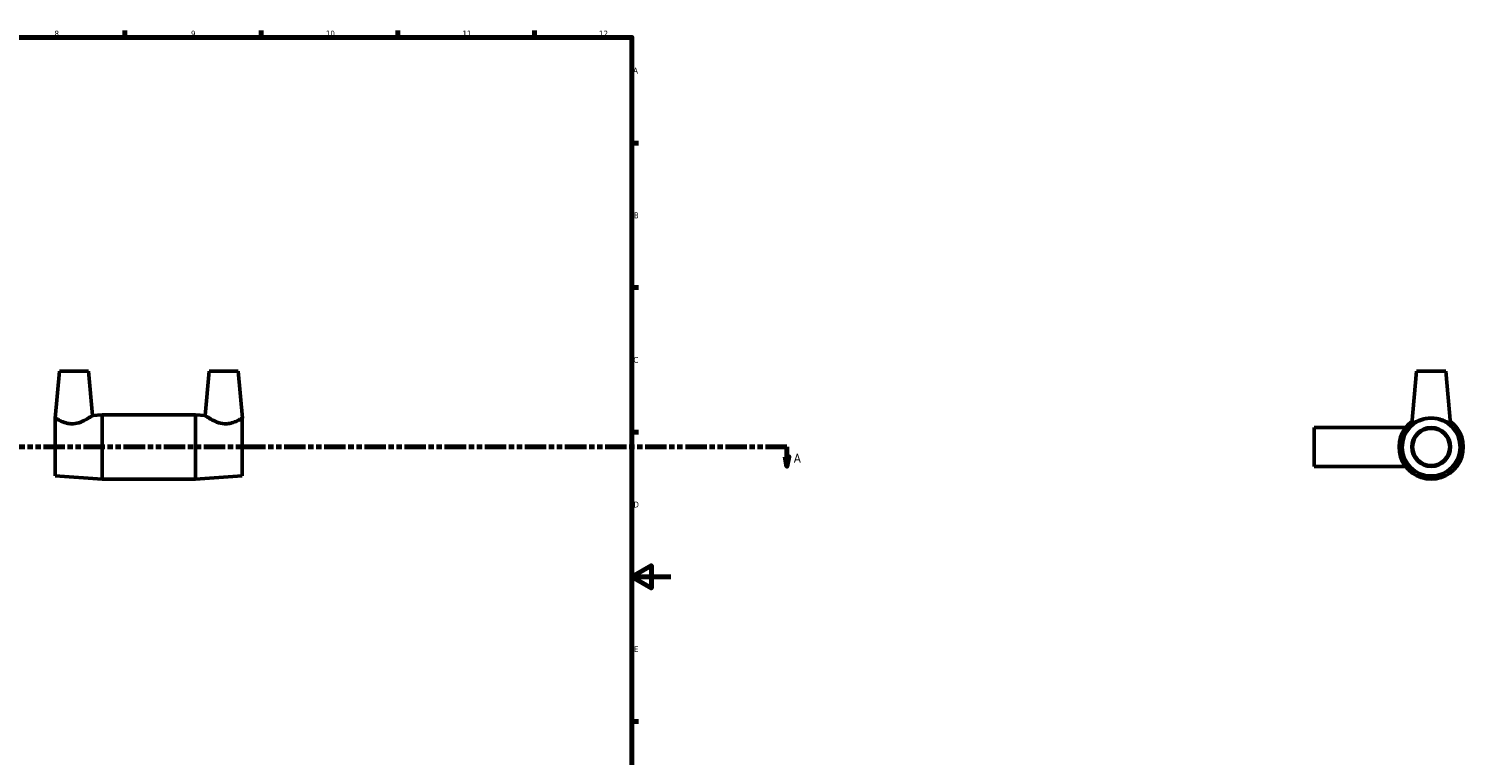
# Model space of a CAD drawing. Header units: millimetres. Extents: x -116 to 1428, y -168 to 1718.
# Tile 3 of 7: x 511 to 1248, y 205 to 578. Entities that reach past the tile are written whole.
import ezdxf

# ---------------------------------------------------------------- set-up
doc = ezdxf.new("R2010")
doc.units = ezdxf.units.MM
doc.linetypes.add('DOUBLE_DASH_CHAIN', pattern=[1.2403, 0.6614, -0.0827, 0.1654, -0.0827, 0.1654, -0.0827])
for name, color, linetype, lineweight in [('Border (ANSI)', 7, 'Continuous', 70), ('Section Line (ANSI)', 7, 'DOUBLE_DASH_CHAIN', 70), ('Visible (ANSI)', 7, 'Continuous', 50)]:
    doc.layers.add(name, color=color, linetype=linetype, lineweight=lineweight)
doc.styles.add('Label Text (ANSI)', font='tahoma.ttf')
doc.styles.add('Note Text (ANSI)', font='tahoma.ttf')

# ---------------------------------------------------------------- blocks, each defined once
blk = doc.blocks.new('Borders Default Border')
at = {"layer": 'Border (ANSI)'}
for p, q in [((560.67, 574), (560.67, 577.45)), ((630.75, 574), (630.75, 577.45)), ((700.83, 574), (700.83, 577.45)), ((770.92, 574), (770.92, 577.45)), ((821, 519.75), (824.45, 519.75)), ((821, 445.5), (824.45, 445.5)), ((821, 371.25), (824.45, 371.25)), ((821, 222.75), (824.45, 222.75))]:
    blk.add_line(p, q, dxfattribs=at)
at = {"layer": 'Border (ANSI)', "flags": 128}
for points in [[(20, 20), (20, 574), (821, 574), (821, 20), (20, 20)], [(841, 297), (821, 297), (831, 302.77), (831, 291.23), (821, 297)]]:
    blk.add_lwpolyline(points, dxfattribs=at)
at = {"layer": 'Border (ANSI)', "color": 230, "true_color": 0xff0080, "attachment_point": 7, "style": 'Note Text (ANSI)'}
for s, insert, char_height in [('8', (524.63, 574.33), 3.05), ('9', (594.7, 574.34), 3.05), ('10', (663.96, 574.34), 3.048), ('11', (734.04, 574.4), 3.048), ('12', (804.13, 574.4), 3.048), ('A', (821.63, 555.35), 3.05), ('B', (821.99, 481.1), 3.05), ('C', (821.8, 406.8), 3.05), ('D', (821.81, 332.6), 3.05), ('E', (822.05, 258.35), 3.05)]:
    blk.add_mtext(s, dxfattribs=dict(at, insert=insert, char_height=char_height))
blk = doc.blocks.new('2dTransSection0')
at = {"layer": 'Section Line (ANSI)', "linetype": 'DOUBLE_DASH_CHAIN', "ltscale": 16.602882}
blk.add_line((251.23, 363.68), (900.59, 363.68), dxfattribs=at)
at = {"layer": 'Section Line (ANSI)', "linetype": 'Continuous'}
for p, q in [((251.23, 363.68), (262.22, 363.68)), ((251.23, 363.68), (251.23, 358.68)), ((889.6, 363.68), (900.59, 363.68)), ((900.59, 363.68), (900.59, 358.68)), ((250.23, 358.68), (251.23, 353.68)), ((252.23, 358.68), (250.23, 358.68)), ((251.23, 358.68), (251.23, 353.68)), ((251.23, 353.68), (252.23, 358.68)), ((899.59, 358.68), (900.59, 353.68)), ((901.59, 358.68), (899.59, 358.68)), ((900.59, 358.68), (900.59, 353.68)), ((900.59, 353.68), (901.59, 358.68))]:
    blk.add_line(p, q, dxfattribs=at)
at = {"layer": 'Section Line (ANSI)', "linetype": 'Continuous', "flags": 128}
for points in [[(250.23, 358.68), (251.23, 353.68), (252.23, 358.68), (250.23, 358.68)], [(899.59, 358.68), (900.59, 353.68), (901.59, 358.68), (899.59, 358.68)]]:
    blk.add_lwpolyline(points, dxfattribs=at)
at = {"layer": 'Section Line (ANSI)'}
for points in [[(250.23, 358.68), (251.23, 353.68), (252.23, 358.68), (250.23, 358.68)], [(899.59, 358.68), (900.59, 353.68), (901.59, 358.68), (899.59, 358.68)]]:
    blk.add_solid(points, dxfattribs=at)
at = {"layer": 'Section Line (ANSI)', "char_height": 4.57, "attachment_point": 7, "style": 'Label Text (ANSI)'}
for insert in [(243.87, 355.61), (904.06, 355.61)]:
    blk.add_mtext('A', dxfattribs=dict(at, insert=insert))

msp = doc.modelspace()

# ---------------------------------------------------------------- linework, layer by layer
at = {"layer": 'Visible (ANSI)'}
for p, q in [((527.131, 402.677), (525.018, 378.526)), ((527.131, 402.677), (542.131, 402.677)), ((542.131, 402.677), (544.129, 379.84)), ((603.931, 402.677), (601.933, 379.84)), ((618.931, 402.677), (603.931, 402.677)), ((618.931, 402.677), (621.044, 378.526)), ((1223.714, 402.677), (1221.349, 375.646)), ((1223.714, 402.677), (1238.714, 402.677)), ((1238.714, 402.677), (1241.079, 375.646)), ((525.031, 348.827), (525.031, 378.519)), ((544.129, 379.84), (549.031, 380.177)), ((549.031, 347.177), (549.031, 380.177)), ((549.031, 380.177), (597.031, 380.177)), ((597.031, 347.177), (597.031, 380.177)), ((601.933, 379.84), (597.031, 380.177)), ((621.031, 348.827), (621.031, 378.519)), ((1171.214, 373.677), (1171.214, 353.677)), ((1171.214, 373.677), (1218.089, 373.677)), ((1171.214, 353.677), (1218.089, 353.677)), ((525.031, 348.827), (549.031, 347.177)), ((549.031, 347.177), (597.031, 347.177)), ((621.031, 348.827), (597.031, 347.177))]:
    msp.add_line(p, q, dxfattribs=at)
for radius in [10, 9.5]:
    msp.add_circle((1231.214, 363.677), radius, dxfattribs=at)
for radius, start, end in [(16.5, 126.209961, 53.790039), (14.85, 91.974307, 88.025693)]:
    msp.add_arc((1231.214, 363.677), radius, start, end, dxfattribs=at)
for points in [[(525.018, 378.526), (525.018, 378.526), (525.023, 378.524), (525.031, 378.519)], [(621.044, 378.526), (621.044, 378.526), (621.04, 378.524), (621.031, 378.519)], [(1241.078, 375.646), (1241.08, 375.631), (1241.077, 375.619), (1241.07, 375.61)]]:
    msp.add_open_spline(points, degree=3, dxfattribs=at)
for points, knots in [([(534.154, 375.61), (533.545, 375.578), (532.926, 375.597), (531.714, 375.734), (531.12, 375.851), (529.433, 376.297), (528.432, 376.716), (526.861, 377.46), (526.174, 377.844), (525.316, 378.342), (525.085, 378.486), (525.031, 378.519)], [6.0809933, 6.0809933, 6.0809933, 6.0809933, 6.2639882, 6.2639882, 6.446983, 6.446983, 6.8129726, 6.8129726, 7.1786758, 7.1786758, 7.4935702, 7.4935702, 7.4935702, 7.4935702]), ([(544.129, 379.84), (544.129, 379.84), (543.869, 379.657), (542.866, 378.99), (542.125, 378.512), (540.419, 377.532), (539.319, 376.954), (536.86, 376.02), (535.495, 375.681), (534.154, 375.61)], [4.5038824, 4.5038824, 4.5038824, 4.5038824, 4.889027, 4.889027, 5.2741715, 5.2741715, 5.6775824, 5.6775824, 6.0809933, 6.0809933, 6.0809933, 6.0809933]), ([(611.909, 375.61), (610.567, 375.681), (609.203, 376.02), (606.744, 376.954), (605.643, 377.532), (603.937, 378.512), (603.196, 378.99), (602.193, 379.657), (601.933, 379.84), (601.933, 379.84)], [6.0809933, 6.0809933, 6.0809933, 6.0809933, 6.4844042, 6.4844042, 6.8878151, 6.8878151, 7.2729597, 7.2729597, 7.6581042, 7.6581042, 7.6581042, 7.6581042]), ([(621.031, 378.519), (620.977, 378.486), (620.747, 378.342), (619.889, 377.844), (619.202, 377.46), (617.631, 376.716), (616.63, 376.297), (614.942, 375.851), (614.349, 375.734), (613.136, 375.597), (612.517, 375.578), (611.909, 375.61)], [4.6684165, 4.6684165, 4.6684165, 4.6684165, 4.9833108, 4.9833108, 5.3490141, 5.3490141, 5.7150037, 5.7150037, 5.8979985, 5.8979985, 6.0809933, 6.0809933, 6.0809933, 6.0809933]), ([(1230.702, 378.519), (1229.639, 378.486), (1228.544, 378.342), (1226.352, 377.844), (1225.283, 377.46), (1223.572, 376.716), (1222.804, 376.297), (1221.993, 375.851), (1221.777, 375.734), (1221.473, 375.597), (1221.384, 375.578), (1221.35, 375.619), (1221.348, 375.631), (1221.349, 375.646)], [1.5141947, 1.5141947, 1.5141947, 1.5141947, 1.829089, 1.829089, 2.1947922, 2.1947922, 2.5607819, 2.5607819, 2.7437767, 2.7437767, 2.9267715, 2.9267715, 2.9745385, 2.9745385, 2.9745385, 2.9745385]), ([(1230.702, 378.519), (1230.874, 378.524), (1231.044, 378.526), (1231.383, 378.526), (1231.554, 378.524), (1231.725, 378.519)], [4.56679868, 4.56679868, 4.56679868, 4.56679868, 4.61760758, 4.61760758, 4.66841647, 4.66841647, 4.66841647, 4.66841647]), ([(1241.07, 375.61), (1241.044, 375.578), (1240.955, 375.597), (1240.65, 375.734), (1240.435, 375.851), (1239.624, 376.297), (1238.855, 376.716), (1237.145, 377.46), (1236.075, 377.844), (1233.883, 378.342), (1232.788, 378.486), (1231.725, 378.519)], [6.0809933, 6.0809933, 6.0809933, 6.0809933, 6.2639882, 6.2639882, 6.446983, 6.446983, 6.8129726, 6.8129726, 7.1786758, 7.1786758, 7.4935702, 7.4935702, 7.4935702, 7.4935702])]:
    msp.add_open_spline(points, degree=3, knots=knots, dxfattribs=at)

# ---------------------------------------------------------------- block references
msp.add_blockref('Borders Default Border', (0, 0))
at = {"layer": 'Section Line (ANSI)'}
msp.add_blockref('2dTransSection0', (0, 0), dxfattribs=at)

doc.saveas('drawing.dxf')
